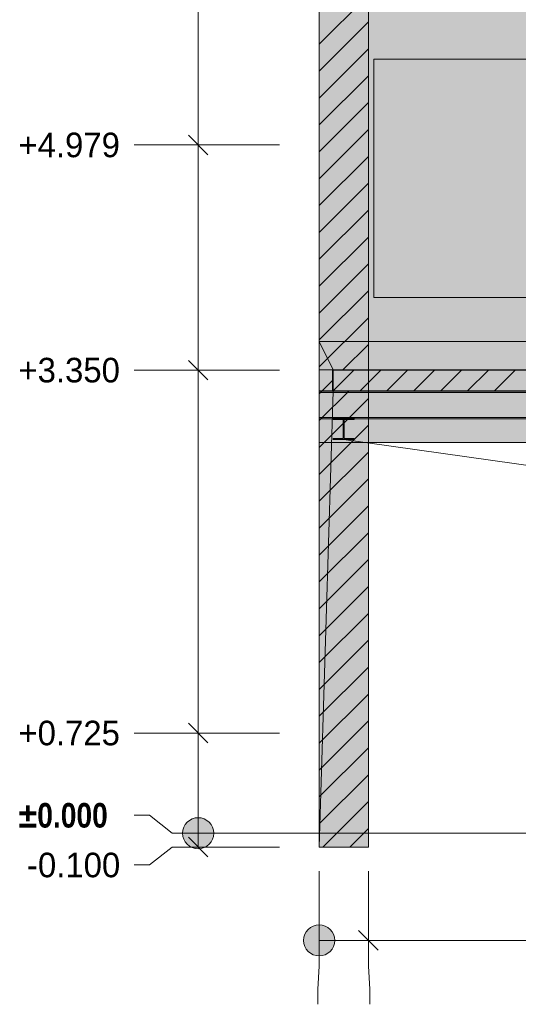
# Model space of a CAD drawing. Header units: millimetres. Extents: x -925 to 33700, y -14775 to 19578.
# Tile 2 of 163: x -737 to 2868, y -1238 to 5885. Entities that reach past the tile are written whole.
import ezdxf

# ---------------------------------------------------------------- set-up
doc = ezdxf.new("R2010")
doc.units = ezdxf.units.MM
doc.linetypes.add('DASHED', pattern=[1.524, 1.27, -0.254])
for name, color, linetype in [('FILL-C_BDBDBF', 7, 'Continuous'), ('FILL-EPS', 7, 'Continuous'), ('FILL-INK', 7, 'Continuous'), ('FILL-LIGHT', 7, 'Continuous'), ('FILL-STEEL', 7, 'Continuous'), ('FILL-WHITE', 7, 'Continuous'), ('LINE-CORE', 7, 'Continuous'), ('LINE-INK', 7, 'Continuous'), ('LINE-STEEL-DASH', 7, 'DASHED'), ('LINE-STEEL_GREY', 7, 'Continuous'), ('TEXT-INK', 7, 'Continuous')]:
    doc.layers.add(name, color=color, linetype=linetype)
doc.styles.add('OpenSansCondensed-Bold', font='OpenSansCondensed-Bold.ttf')

msp = doc.modelspace()

# ---------------------------------------------------------------- hatches: boundary and pattern name
at = {"layer": 'FILL-C_BDBDBF', "true_color": 0xbdbdbf}
h = msp.add_hatch(color=9, dxfattribs=at)
h.dxf.hatch_style = 1
h.paths.add_polyline_path([(1783.5, 114.1), (1783.5, -100), (1691.1, -100), (1427.9, -100), (1427.9, 3557.6), (1427.9, 4178.5), (1427.9, 4469.9), (1427.9, 6111.7), (1427.9, 6334.4), (1427.9, 6425), (1520.3, 6425), (1783.5, 6425), (1783.5, 6111.7), (1783.5, 5820.3), (1783.5, 4178.5), (1783.5, 3737.2), (1783.5, 3557.6), (1783.5, 3557.6), (1783.5, 3404.9), (1783.5, 3351.3), (1717.5, 3351.3), (1717.5, 3351.3), (1529.5, 3351.3), (1529.5, 3238.4), (1529.5, 3198.7), (1595.5, 3198.7), (1783.5, 3198.7), (1783.5, 3021.3), (1783.5, 2686.1), (1783.5, 640)])
at = {"layer": 'FILL-EPS', "true_color": 0xccffff}
h = msp.add_hatch(color=7, dxfattribs=at)
h.dxf.hatch_style = 1
h.paths.add_polyline_path([(1427.9, 640), (1427.9, 1011.8), (1427.9, 3057.8), (1427.9, 3413), (1427.9, 3557.6), (1427.9, 3557.6), (1427.9, -100), (1427.9, -100)])
at = {"layer": 'FILL-INK', "true_color": 0x1a1a1f}
h = msp.add_hatch(color=250, dxfattribs=at)
h.dxf.hatch_style = 1
h.paths.add_polyline_path([(1605, 2847.6), (1784.9, 2870.3), (1771.7, 2776.3)])
at = {"layer": 'FILL-LIGHT', "true_color": 0xcccccf}
h = msp.add_hatch(color=254, dxfattribs=at)
h.dxf.hatch_style = 1
h.paths.add_polyline_path([(1524.8, 3350), (3038.9, 3350), (4606.2, 3350), (4606.2, 3273.7), (4606.2, 3200), (3092.1, 3200), (1524.8, 3200), (1524.8, 3276.3)])
at = {"layer": 'FILL-STEEL', "true_color": 0x0d2973}
h = msp.add_hatch(color=166, dxfattribs=at)
h.dxf.hatch_style = 1
h.paths.add_polyline_path([(1528.9, 2847.6), (1528.9, 2847.9), (1528.9, 2854.4), (1598.4, 2854.4), (1602.1, 2854.4), (1602.1, 2861.4), (1602.1, 2993.2), (1532.6, 2993.2), (1528.9, 2993.2), (1528.9, 2993.5), (1528.9, 3000), (1673.5, 3000), (1681.1, 3000), (1681.1, 2999.7), (1681.1, 2993.2), (1611.6, 2993.2), (1607.9, 2993.2), (1607.9, 2986.2), (1607.9, 2854.4), (1677.4, 2854.4), (1681.1, 2854.4), (1681.1, 2854.1), (1681.1, 2847.6), (1536.5, 2847.6)])
at = {"layer": 'FILL-WHITE', "true_color": 0xffffff}
h = msp.add_hatch(color=7, dxfattribs=at)
h.dxf.hatch_style = 1
h.paths.add_polyline_path([(6152.9, 6425), (6152.9, 3557.6), (1427.9, 3557.6), (1427.9, 6425)])
h.paths.add_polyline_path([(4533, 5600.5), (1822.5, 5600.5), (1822.5, 3875), (4533, 3875)], flags=0)
h = msp.add_hatch(color=7, dxfattribs=at)
h.dxf.hatch_style = 1
h.paths.add_polyline_path([(6152.9, 6425), (6152.9, 3557.6), (1427.9, 3557.6), (1427.9, 6425)])
h.paths.add_polyline_path([(4533, 5600.5), (1822.5, 5600.5), (1822.5, 3875), (4533, 3875)], flags=0)
h = msp.add_hatch(color=7, dxfattribs=at)
h.dxf.hatch_style = 1
h.paths.add_polyline_path([(1783.5, 6425), (1783.5, 3557.6), (1427.9, 3557.6), (1427.9, 6425)])
h = msp.add_hatch(color=7, dxfattribs=at)
h.dxf.hatch_style = 1
h.paths.add_polyline_path([(1427.9, 6425), (1427.9, 3557.6), (1427.9, 3557.6), (1427.9, 6425)])
h = msp.add_hatch(color=7, dxfattribs=at)
h.dxf.hatch_style = 1
h.paths.add_polyline_path([(1427.9, 6425), (1783.5, 6425), (1783.5, 3557.6), (1427.9, 3557.6)])
h = msp.add_hatch(color=7, dxfattribs=at)
h.dxf.hatch_style = 1
h.paths.add_polyline_path([(1427.9, 6425), (1427.9, 3557.6), (1427.9, 3557.6), (1427.9, 6425)])
h = msp.add_hatch(color=7, dxfattribs=at)
h.dxf.hatch_style = 1
h.paths.add_polyline_path([(1783.5, 6425), (1783.5, 3557.6), (1427.9, 3557.6), (1427.9, 6425)])
h = msp.add_hatch(color=7, dxfattribs=at)
h.dxf.hatch_style = 1
h.paths.add_polyline_path([(6152.9, 3557.6), (6152.9, -100), (5433, -100), (5433, 2825.5), (1427.9, 2825.5), (1427.9, 3557.6)])
h = msp.add_hatch(color=7, dxfattribs=at)
h.dxf.hatch_style = 1
h.paths.add_polyline_path([(6152.9, 3557.6), (6152.9, 3351.3), (1427.9, 3351.3), (1427.9, 3557.6)])
h = msp.add_hatch(color=7, dxfattribs=at)
h.dxf.hatch_style = 1
h.paths.add_polyline_path([(1783.5, 3557.6), (1783.5, 3351.3), (1783.5, 3351.3), (1783.5, -100), (1427.9, -100), (1427.9, 3198.7), (1427.9, 3557.6)])
h = msp.add_hatch(color=7, dxfattribs=at)
h.dxf.hatch_style = 1
h.paths.add_polyline_path([(1783.5, 3557.6), (1783.5, 3198.8), (1783.5, 3198.7), (1783.5, -100), (1783.5, -100), (1427.9, -100), (1427.9, 3557.6)])
h.paths.add_polyline_path([(1783.5, 3351.3), (1529.5, 3351.3), (1529.5, 3198.7), (1783.5, 3198.7)], flags=0)
h = msp.add_hatch(color=7, dxfattribs=at)
h.dxf.hatch_style = 1
h.paths.add_polyline_path([(1783.5, 3557.6), (1783.5, 3351.3), (1529.5, 3351.3), (1427.9, 3557.6)])
h = msp.add_hatch(color=7, dxfattribs=at)
h.dxf.hatch_style = 1
h.paths.add_polyline_path([(1427.9, 3557.6), (1529.5, 3351.3), (1529.5, 3198.7), (1529.5, 3197.1), (1529.4, 3197.1), (1427.9, -100), (1427.9, 3557.6)])
h = msp.add_hatch(color=7, dxfattribs=at)
h.dxf.hatch_style = 1
h.paths.add_polyline_path([(1783.5, 3558.1), (1783.5, 3557.6), (1783.5, 3557.6)])
h = msp.add_hatch(color=7, dxfattribs=at)
h.dxf.hatch_style = 1
h.paths.add_polyline_path([(6152.9, 3351.3), (6152.9, 3198.7), (1427.9, 3198.7), (1427.9, 3351.3)])
h = msp.add_hatch(color=7, dxfattribs=at)
h.dxf.hatch_style = 1
h.paths.add_polyline_path([(1529.5, 3351.3), (1529.5, 3198.7), (1427.9, 3198.7), (1427.9, 3351.3)])
h = msp.add_hatch(color=7, dxfattribs=at)
h.dxf.hatch_style = 1
h.paths.add_polyline_path([(6446, 3200), (6446, 3189), (1427.9, 3189), (1427.9, 3200)])
h = msp.add_hatch(color=7, dxfattribs=at)
h.dxf.hatch_style = 1
h.paths.add_polyline_path([(6446, 3200), (6446, 3189), (1427.9, 3189), (1427.9, 3200)])
h = msp.add_hatch(color=7, dxfattribs=at)
h.dxf.hatch_style = 1
h.paths.add_polyline_path([(6446, 3200), (6446, 3189), (1427.9, 3189), (1427.9, 3200)])
h = msp.add_hatch(color=7, dxfattribs=at)
h.dxf.hatch_style = 1
h.paths.add_polyline_path([(6446, 3200), (6446, 3189), (1427.9, 3189), (1427.9, 3200)])
h = msp.add_hatch(color=7, dxfattribs=at)
h.dxf.hatch_style = 1
h.paths.add_polyline_path([(6152.9, 3198.7), (6152.9, -100), (5433, -100), (5433, 2825.5), (1427.9, 2825.5), (1427.9, 3198.7)])
h = msp.add_hatch(color=7, dxfattribs=at)
h.dxf.hatch_style = 1
h.paths.add_polyline_path([(1529.5, 3198.7), (1783.5, 3198.7), (1783.5, -100), (1427.9, -100)])
h = msp.add_hatch(color=7, dxfattribs=at)
h.dxf.hatch_style = 1
h.paths.add_polyline_path([(6446, 3189), (6446, 3007.8), (1427.9, 3007.8), (1427.9, 3189)])
h = msp.add_hatch(color=7, dxfattribs=at)
h.dxf.hatch_style = 1
h.paths.add_polyline_path([(6446, 3189), (6446, 3007.8), (1427.9, 3007.8), (1427.9, 3189)])
h = msp.add_hatch(color=7, dxfattribs=at)
h.dxf.hatch_style = 1
h.paths.add_polyline_path([(6446, 3189), (6446, 3007.8), (1427.9, 3007.8), (1427.9, 3189)])
h = msp.add_hatch(color=7, dxfattribs=at)
h.dxf.hatch_style = 1
h.paths.add_polyline_path([(6446, 3189), (6446, 3007.8), (1427.9, 3007.8), (1427.9, 3189)])
h = msp.add_hatch(color=7, dxfattribs=at)
h.dxf.hatch_style = 1
h.paths.add_polyline_path([(6446, 3007.8), (6446, 2996.8), (1427.9, 2996.8), (1427.9, 3007.8)])
h = msp.add_hatch(color=7, dxfattribs=at)
h.dxf.hatch_style = 1
h.paths.add_polyline_path([(6446, 3007.8), (6446, 2996.8), (1427.9, 2996.8), (1427.9, 3007.8)])
h = msp.add_hatch(color=7, dxfattribs=at)
h.dxf.hatch_style = 1
h.paths.add_polyline_path([(6446, 3007.8), (6446, 2996.8), (1427.9, 2996.8), (1427.9, 3007.8)])
h = msp.add_hatch(color=7, dxfattribs=at)
h.dxf.hatch_style = 1
h.paths.add_polyline_path([(6446, 3007.8), (6446, 2996.8), (1427.9, 2996.8), (1427.9, 3007.8)])
h = msp.add_hatch(color=7, dxfattribs=at)
h.dxf.hatch_style = 1
h.paths.add_polyline_path([(1528.9, 2854.4), (1602.1, 2854.4), (1602.1, 2993.2), (1528.9, 2993.2), (1528.9, 3000), (1681.1, 3000), (1681.1, 2993.2), (1607.9, 2993.2), (1607.9, 2854.4), (1681.1, 2854.4), (1681.1, 2847.6), (1528.9, 2847.6)])
h = msp.add_hatch(color=7, dxfattribs=at)
h.dxf.hatch_style = 1
h.paths.add_polyline_path([(1682.7, 3000.1), (1682.7, 3000.1), (1682.7, 3000.1), (1682.7, 3000.1), (1681.1, 3000)])
h = msp.add_hatch(color=7, dxfattribs=at)
h.dxf.hatch_style = 1
h.paths.add_polyline_path([(665.4, 0), (661.6, 29.1), (650.3, 56.2), (632.5, 79.5), (609.2, 97.4), (582, 108.7), (552.9, 112.5), (523.8, 108.7), (496.7, 97.4), (473.4, 79.5), (455.5, 56.2), (444.2, 29.1), (440.4, 0), (444.2, -29.1), (455.5, -56.2), (473.4, -79.5), (496.7, -97.4), (523.8, -108.7), (552.9, -112.5), (582, -108.7), (609.2, -97.4), (632.5, -79.5), (650.3, -56.2), (661.6, -29.1)])
h = msp.add_hatch(color=7, dxfattribs=at)
h.dxf.hatch_style = 1
h.paths.add_polyline_path([(1540.5, -775), (1536.7, -745.9), (1525.4, -718.8), (1507.5, -695.5), (1484.2, -677.6), (1457.1, -666.3), (1428, -662.5), (1398.9, -666.3), (1371.8, -677.6), (1348.5, -695.5), (1330.6, -718.8), (1319.3, -745.9), (1315.5, -775), (1319.3, -804.1), (1330.6, -831.3), (1348.5, -854.5), (1371.8, -872.4), (1398.9, -883.7), (1428, -887.5), (1457.1, -883.7), (1484.2, -872.4), (1507.5, -854.5), (1525.4, -831.3), (1536.7, -804.1)])

# ---------------------------------------------------------------- linework, layer by layer
at = {"layer": 'LINE-CORE', "lineweight": 5}
for points in [[(6152.9, 6425), (6152.9, 3557.6), (1427.9, 3557.6), (1427.9, 6425)], [(6152.9, 6425), (6152.9, 3557.6), (1427.9, 3557.6), (1427.9, 6425)], [(1783.5, 6425), (1783.5, 3557.6), (1427.9, 3557.6), (1427.9, 6425), (1427.9, 6425)], [(1427.9, 6425), (1427.9, 3557.6), (1427.9, 3557.6), (1427.9, 6425)], [(1427.9, 6425), (1783.5, 6425), (1783.5, 6425), (1783.5, 3557.6), (1427.9, 3557.6)], [(1427.9, 6425), (1427.9, 3557.6), (1427.9, 3557.6), (1427.9, 6425)], [(1783.5, 6425), (1783.5, 3557.6), (1427.9, 3557.6), (1427.9, 6425), (1427.9, 6425)], [(4533, 5600.5), (1822.5, 5600.5), (1822.5, 3875), (4533, 3875)], [(4533, 5600.5), (1822.5, 5600.5), (1822.5, 3875), (4533, 3875)], [(6152.9, 3557.6), (6152.9, -100), (5433, -100), (5433, 2825.5), (1427.9, 2825.5), (1427.9, 3557.6)], [(6152.9, 3557.6), (6152.9, 3351.3), (1427.9, 3351.3), (1427.9, 3557.6)], [(1783.5, 3557.6), (1783.5, 3351.3), (1783.5, 3351.3), (1783.5, -100), (1427.9, -100), (1427.9, 3198.7), (1427.9, 3198.7), (1427.9, 3557.6)], [(1783.5, 3557.6), (1783.5, 3198.8), (1783.5, 3198.7), (1783.5, -100), (1783.5, -100), (1427.9, -100), (1427.9, 3557.6)], [(1783.5, 3557.6), (1783.5, 3351.3), (1783.5, 3351.3), (1529.5, 3351.3), (1427.9, 3557.6), (1427.9, 3557.6)], [(1427.9, 3557.6), (1529.5, 3351.3), (1529.5, 3198.7), (1529.5, 3198.7), (1529.5, 3197.1), (1529.4, 3197.1), (1427.9, -100), (1427.9, 3557.6), (1427.9, 3557.6)], [(1783.5, 3558.1), (1783.5, 3557.6), (1783.5, 3557.6)], [(6152.9, 3351.3), (6152.9, 3198.7), (1427.9, 3198.7), (1427.9, 3351.3)], [(1529.5, 3351.3), (1529.5, 3198.7), (1427.9, 3198.7), (1427.9, 3351.3)], [(1783.5, 3351.3), (1529.5, 3351.3), (1529.5, 3198.7), (1783.5, 3198.7)], [(6446, 3200), (6446, 3200), (6446, 3189), (1427.9, 3189), (1427.9, 3200)], [(6446, 3200), (6446, 3189), (1427.9, 3189), (1427.9, 3200)], [(6446, 3200), (6446, 3200), (6446, 3189), (1427.9, 3189), (1427.9, 3200)], [(6446, 3200), (6446, 3189), (1427.9, 3189), (1427.9, 3200)], [(6152.9, 3198.7), (6152.9, -100), (5433, -100), (5433, 2825.5), (1427.9, 2825.5), (1427.9, 3198.7)], [(1529.5, 3198.7), (1783.5, 3198.7), (1783.5, -100), (1783.5, -100), (1427.9, -100), (1529.5, 3198.7)], [(6446, 3189), (6446, 3189), (6446, 3007.8), (1427.9, 3007.8), (1427.9, 3189)], [(6446, 3189), (6446, 3007.8), (6446, 3007.8), (1427.9, 3007.8), (1427.9, 3189)], [(6446, 3189), (6446, 3189), (6446, 3007.8), (1427.9, 3007.8), (1427.9, 3189)], [(6446, 3189), (6446, 3007.8), (6446, 3007.8), (1427.9, 3007.8), (1427.9, 3189)], [(6446, 3007.8), (6446, 3007.8), (6446, 2996.8), (1427.9, 2996.8), (1427.9, 3007.8)], [(6446, 3007.8), (6446, 2996.8), (1427.9, 2996.8), (1427.9, 3007.8)], [(6446, 3007.8), (6446, 3007.8), (6446, 2996.8), (1427.9, 2996.8), (1427.9, 3007.8)], [(6446, 3007.8), (6446, 2996.8), (1427.9, 2996.8), (1427.9, 3007.8)], [(1528.9, 2854.4), (1602.1, 2854.4), (1602.1, 2993.2), (1528.9, 2993.2), (1528.9, 3000), (1681.1, 3000), (1681.1, 2993.2), (1607.9, 2993.2), (1607.9, 2854.4), (1681.1, 2854.4), (1681.1, 2847.6), (1528.9, 2847.6)], [(1682.7, 3000.1), (1682.7, 3000.1), (1682.7, 3000.1), (1682.7, 3000.1), (1681.1, 3000)]]:
    msp.add_lwpolyline(points, close=True, dxfattribs=at)
at = {"layer": 'LINE-INK', "lineweight": 5}
for p, q in [((552.9, -100), (552.9, 6918)), ((623.6, 4908.3), (482.2, 5049.7)), ((200.4, 4979), (90.4, 4979)), ((365.4, 4979), (200.4, 4979)), ((1140.4, 4979), (365.4, 4979)), ((623.6, 3279.3), (482.2, 3420.7)), ((200.4, 3350), (90.4, 3350)), ((365.4, 3350), (200.4, 3350)), ((1140.4, 3350), (365.4, 3350)), ((1605, 2847.6), (6507.1, 2160.1)), ((623.6, 654.3), (482.2, 795.7)), ((200.4, 725), (90.4, 725)), ((365.4, 725), (200.4, 725)), ((1140.4, 725), (365.4, 725)), ((200.4, 129.7), (90.4, 129.7)), ((365.4, 0), (200.4, 129.7)), ((1140.4, 0), (365.4, 0)), ((623.6, -170.7), (482.2, -29.3)), ((365.4, -100), (200.4, -229.7)), ((1140.4, -100), (365.4, -100)), ((200.4, -229.7), (90.4, -229.7)), ((1428, -275), (1428, -962.5)), ((1784, -275), (1784, -962.5)), ((1713.3, -704.3), (1854.7, -845.7)), ((1428, -775), (29003, -775)), ((1428, -962.5), (1417.5, -1127.5)), ((1784, -962.5), (1794.5, -1127.5)), ((1417.5, -1127.5), (1417.5, -1237.5)), ((1794.5, -1127.5), (1794.5, -1237.5))]:
    msp.add_line(p, q, dxfattribs=at)
for points in [[(1783.5, 6111.7), (1783.5, 5820.3), (1783.5, 4178.5), (1783.5, 3737.2), (1783.5, 3557.6), (1783.5, 3557.6), (1783.5, 3404.9), (1783.5, 3351.3), (1717.5, 3351.3), (1717.5, 3351.3), (1529.5, 3351.3), (1529.5, 3238.4), (1529.5, 3198.7), (1595.5, 3198.7), (1783.5, 3198.7), (1783.5, 3021.3), (1783.5, 2686.1), (1783.5, 640), (1783.5, 114.1), (1783.5, -100), (1691.1, -100), (1427.9, -100), (1427.9, 3557.6), (1427.9, 4178.5), (1427.9, 4469.9), (1427.9, 6111.7)], [(1783.5, 6111.7), (1783.5, 5820.3), (1783.5, 4178.5), (1783.5, 3737.2), (1783.5, 3557.6), (1783.5, 3557.6), (1783.5, 3404.9), (1783.5, 3351.3), (1717.5, 3351.3), (1717.5, 3351.3), (1529.5, 3351.3), (1529.5, 3238.4), (1529.5, 3198.7), (1595.5, 3198.7), (1783.5, 3198.7), (1783.5, 3021.3), (1783.5, 2686.1), (1783.5, 640), (1783.5, 114.1), (1783.5, -100), (1691.1, -100), (1427.9, -100), (1427.9, -100), (1427.9, 640), (1427.9, 1011.8), (1427.9, 3057.8), (1427.9, 3413), (1427.9, 3557.6), (1427.9, 3557.6), (1427.9, 4178.5), (1427.9, 4469.9), (1427.9, 6111.7)]]:
    msp.add_lwpolyline(points, dxfattribs=at)
for points in [[(1427.9, 640), (1427.9, 1011.8), (1427.9, 3057.8), (1427.9, 3413), (1427.9, 3557.6), (1427.9, 3557.6), (1427.9, -100), (1427.9, -100)], [(1524.8, 3350), (3038.9, 3350), (4606.2, 3350), (4606.2, 3273.7), (4606.2, 3200), (3092.1, 3200), (1524.8, 3200), (1524.8, 3276.3)], [(1528.9, 2847.6), (1528.9, 2847.9), (1528.9, 2854.4), (1598.4, 2854.4), (1602.1, 2854.4), (1602.1, 2861.4), (1602.1, 2993.2), (1532.6, 2993.2), (1528.9, 2993.2), (1528.9, 2993.5), (1528.9, 3000), (1673.5, 3000), (1681.1, 3000), (1681.1, 2999.7), (1681.1, 2993.2), (1611.6, 2993.2), (1607.9, 2993.2), (1607.9, 2986.2), (1607.9, 2854.4), (1677.4, 2854.4), (1681.1, 2854.4), (1681.1, 2854.1), (1681.1, 2847.6), (1536.5, 2847.6)]]:
    msp.add_lwpolyline(points, close=True, dxfattribs=at)
for centre in [(552.9, 0), (1428, -775)]:
    msp.add_circle(centre, 112.5, dxfattribs=at)
at = {"layer": 'LINE-STEEL-DASH', "lineweight": 5}
msp.add_line((1027.9, 0), (29403.1, 0), dxfattribs=at)
at = {"layer": 'LINE-STEEL_GREY', "lineweight": 5}
for p, q in [((1427.9, 5707.1), (1783.5, 6062.7)), ((1427.9, 5512.6), (1783.5, 5868.2)), ((1427.9, 5318.2), (1783.5, 5673.8)), ((1427.9, 5123.7), (1783.5, 5479.3)), ((1427.9, 4929.2), (1783.5, 5284.8)), ((1427.9, 4734.8), (1783.5, 5090.4)), ((1427.9, 4540.3), (1783.5, 4895.9)), ((1427.9, 4345.9), (1783.5, 4701.5)), ((1427.9, 4151.4), (1783.5, 4507)), ((1427.9, 3957), (1783.5, 4312.6)), ((1427.9, 3762.5), (1783.5, 4118.1)), ((1427.9, 3568.1), (1783.5, 3923.7)), ((1427.9, 3373.6), (1783.5, 3729.2)), ((1600, 3351.3), (1783.5, 3534.7)), ((1528.7, 3200), (1678.7, 3350)), ((1723.1, 3200), (1873.1, 3350)), ((1917.6, 3200), (2067.6, 3350)), ((2112.1, 3200), (2262.1, 3350)), ((2306.5, 3200), (2456.5, 3350)), ((2501, 3200), (2651, 3350)), ((2695.4, 3200), (2845.4, 3350)), ((1427.9, 3179.2), (1529.5, 3280.7)), ((1427.9, 2984.7), (1642, 3198.7)), ((1427.9, 2790.2), (1783.5, 3145.8)), ((1427.9, 2595.8), (1783.5, 2951.4)), ((1427.9, 2401.3), (1783.5, 2756.9)), ((1427.9, 2206.9), (1783.5, 2562.5)), ((1427.9, 2012.4), (1783.5, 2368)), ((1427.9, 1818), (1783.5, 2173.6)), ((1427.9, 1623.5), (1783.5, 1979.1)), ((1427.9, 1429.1), (1783.5, 1784.7)), ((1427.9, 1234.6), (1783.5, 1590.2)), ((1427.9, 1040.2), (1783.5, 1395.7)), ((1427.9, 845.7), (1783.5, 1201.3)), ((1427.9, 651.2), (1783.5, 1006.8)), ((1427.9, 456.8), (1783.5, 812.4)), ((1427.9, 262.3), (1783.5, 617.9)), ((1427.9, 67.9), (1783.5, 423.5)), ((1454.5, -100), (1783.5, 229)), ((1648.9, -100), (1783.5, 34.6))]:
    msp.add_line(p, q, dxfattribs=at)

# ---------------------------------------------------------------- texts
at = {"layer": 'TEXT-INK'}
for s, p in [('+4.979', (-746.7, 4890.1)), ('+3.350', (-746.7, 3261.1)), ('+0.725', (-746.7, 636.1)), ('-0.100', (-684.7, -318.6))]:
    msp.add_text(s, height=177.8, dxfattribs=at).set_placement(p)
at = {"layer": 'TEXT-INK', "style": 'OpenSansCondensed-Bold'}
msp.add_text('±0.000', height=177.8, dxfattribs=at).set_placement((-746.7, 40.8))

doc.saveas('drawing.dxf')
